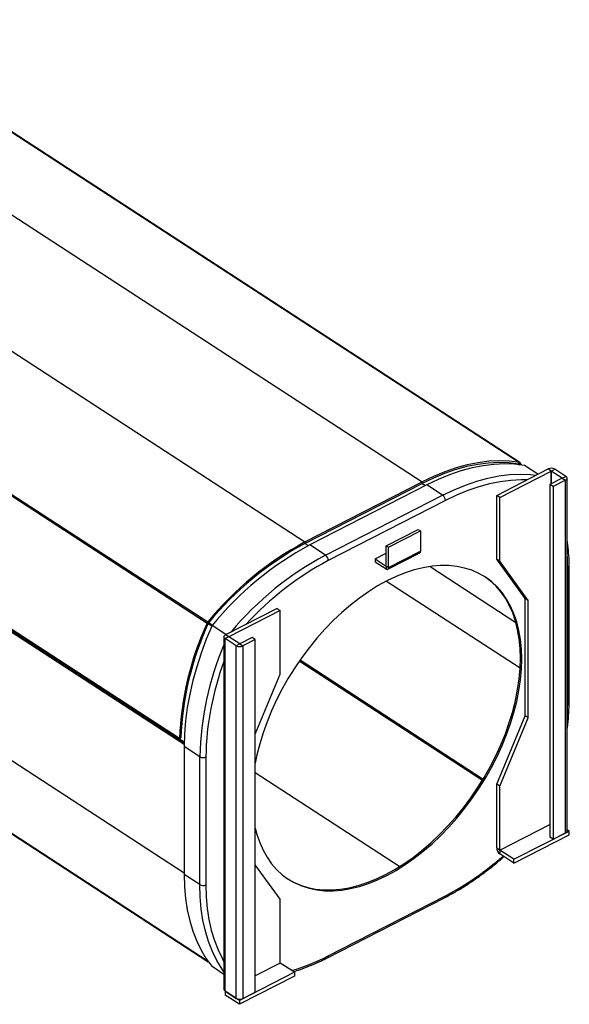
# Model space of a CAD drawing. Header units: millimetres. Extents: x 13 to 1260, y -855 to 464.
# Tile 3 of 4: x 924 to 1156, y -767 to -352. Entities that reach past the tile are written whole.
import ezdxf

# ---------------------------------------------------------------- set-up
doc = ezdxf.new("R2010")
doc.units = ezdxf.units.MM

msp = doc.modelspace()

# ---------------------------------------------------------------- linework, layer by layer
at = {"color": 7, "linetype": 'Continuous', "lineweight": 25}
for p, q in [((848.05, -351.68), (1134.77, -538.22)), ((1134.95, -538.29), (848.23, -351.75)), ((807.08, -359.9), (1093.79, -546.44)), ((757.71, -385.19), (1044.43, -571.73)), ((716.73, -418.94), (1003.45, -605.49)), ((716.44, -419.41), (1003.16, -605.95)), ((703.36, -467.55), (993.47, -656.3)), ((703.36, -468.24), (993.46, -656.99)), ((991.49, -654.64), (704.77, -468.1)), ((1134.36, -538.92), (1134.85, -539.24)), ((1134.45, -538.94), (1134.77, -538.22)), ((1134.93, -539.25), (1134.45, -538.94)), ((1134.47, -538.94), (1134.55, -538.99)), ((1135.06, -538.39), (1134.55, -538.99)), ((1135.83, -539.37), (1135.06, -538.39)), ((1125.22, -552.12), (1146.91, -541.01)), ((1126.55, -552.99), (1148.24, -541.88)), ((1142.6, -543.23), (1136.94, -539.55)), ((1148.24, -541.88), (1146.91, -541.01)), ((1148.24, -541.88), (1149.74, -541.11)), ((1152.89, -544.9), (1148.24, -541.88)), ((1148.24, -541.88), (1148.24, -547.28)), ((1148.24, -547.28), (1148.24, -541.88)), ((1154.38, -544.13), (1149.74, -541.11)), ((1044.43, -571.73), (1093.79, -546.44)), ((1044.43, -572.39), (1093.79, -547.1)), ((1093.79, -547.1), (1093.79, -546.44)), ((1093.79, -547.1), (1095.22, -548.03)), ((1152.89, -544.9), (1147.65, -547.58)), ((1148.98, -548.45), (1147.65, -547.58)), ((1147.65, -547.58), (1147.65, -696.19)), ((1154.21, -545.76), (1148.98, -548.45)), ((1152.89, -544.9), (1154.38, -544.13)), ((1152.89, -544.9), (1154.21, -545.76)), ((1152.89, -544.9), (1152.89, -544.9)), ((1154.21, -694.37), (1154.21, -545.76)), ((1154.89, -693.51), (1154.89, -544.9)), ((1095.79, -547.74), (1046.42, -573.03)), ((1102.42, -552.06), (1095.79, -547.74)), ((1148.98, -548.45), (1148.98, -697.06)), ((1053.05, -577.35), (1102.42, -552.06)), ((1103.62, -554.31), (1054.25, -579.59)), ((1126.55, -552.99), (1125.22, -552.12)), ((1125.22, -579.07), (1125.22, -552.12)), ((1126.55, -579.93), (1126.55, -552.99)), ((1003.62, -748.58), (714.81, -560.67)), ((714.89, -560.77), (1003.69, -748.67)), ((1078.65, -573.36), (1092.11, -566.46)), ((1079.64, -574), (1093.1, -567.11)), ((1092.11, -566.46), (1093.1, -567.11)), ((1093.1, -567.11), (1093.1, -575.68)), ((1044.43, -571.73), (1044.43, -572.39)), ((1044.43, -572.39), (1045.86, -573.32)), ((1053.05, -577.35), (1046.42, -573.03)), ((1073.99, -578.91), (1078.65, -576.52)), ((1078.65, -573.36), (1079.64, -574)), ((1078.65, -581.93), (1078.65, -573.36)), ((1079.33, -583.27), (1092.79, -576.37)), ((1079.64, -582.58), (1079.64, -574)), ((1079.64, -582.58), (1093.1, -575.68)), ((1073.99, -578.91), (1078.64, -581.93)), ((1073.99, -578.91), (1073.99, -580.13)), ((1073.99, -580.13), (1078.64, -583.16)), ((1126.55, -579.93), (1125.22, -579.07)), ((1137.19, -595.57), (1125.22, -579.07)), ((1138.52, -596.43), (1126.55, -579.93)), ((1078.64, -581.93), (1078.64, -583.16)), ((1078.64, -581.93), (1078.65, -581.93)), ((1078.65, -581.93), (1079.64, -582.58)), ((1097.13, -582.12), (1133.3, -605.66)), ((1155.23, -638.1), (1155.23, -584.21)), ((1155.83, -637.32), (1155.83, -583.43)), ((1078.84, -588.23), (1135.13, -624.85)), ((816.45, -596), (993.46, -711.16)), ((1138.52, -596.43), (1137.19, -595.57)), ((1137.19, -645.02), (1137.19, -595.57)), ((1138.52, -645.88), (1138.52, -596.43)), ((1032.64, -599.74), (1010.95, -610.85)), ((1033.97, -600.6), (1012.28, -611.71)), ((1032.64, -599.74), (1033.97, -600.6)), ((1033.97, -627.55), (1033.97, -600.6)), ((1003.45, -605.49), (1003.77, -605.88)), ((1003.86, -605.77), (1005.43, -606.8)), ((1003.67, -606.03), (1003.16, -605.95)), ((1003.61, -606.16), (1005.18, -607.18)), ((1011.08, -610.78), (1005.26, -606.99)), ((1010.28, -611.71), (1010.28, -760.32)), ((1012.28, -611.71), (1010.78, -612.48)), ((1015.43, -615.5), (1010.78, -612.48)), ((1010.78, -761.09), (1010.78, -612.48)), ((1012.28, -611.71), (1010.95, -610.85)), ((1016.93, -614.73), (1012.28, -611.71)), ((1012.28, -611.71), (1012.28, -611.71)), ((1022.16, -612.05), (1016.93, -614.73)), ((1023.49, -612.92), (1018.25, -615.6)), ((1023.49, -612.92), (1022.16, -612.05)), ((1023.49, -761.53), (1023.49, -612.92)), ((1016.93, -614.73), (1015.43, -615.5)), ((1015.43, -764.11), (1015.43, -615.5)), ((1016.93, -614.73), (1018.25, -615.6)), ((1018.25, -615.6), (1018.25, -764.21)), ((1042.03, -621.93), (1119.23, -672.16)), ((1042.35, -621.48), (1119.52, -671.69)), ((1023.49, -652.74), (1033.97, -627.55)), ((1125.22, -673.78), (1137.19, -645.02)), ((1126.55, -674.64), (1138.52, -645.88)), ((1138.52, -645.88), (1137.19, -645.02)), ((984.11, -649.95), (993.48, -656.04)), ((991.49, -654.64), (992.09, -654.35)), ((1000.1, -662.28), (993.46, -657.97)), ((993.46, -657.97), (993.46, -711.86)), ((1000.1, -716.18), (1000.1, -662.28)), ((1002.64, -662.37), (1002.64, -716.26)), ((1023.49, -668.91), (1084.39, -708.53)), ((1126.55, -674.64), (1125.22, -673.78)), ((1125.22, -700.73), (1125.22, -673.78)), ((1126.55, -701.6), (1126.55, -674.64)), ((1126.55, -701.6), (1147.65, -690.79)), ((1126.55, -701.6), (1147.65, -690.79)), ((1132.52, -705.49), (1155.71, -693.61)), ((1132.52, -707.12), (1155.71, -695.24)), ((1148.98, -697.06), (1147.65, -696.19)), ((1148.98, -697.06), (1154.21, -694.37)), ((1155.71, -693.61), (1154.89, -693.07)), ((1155.71, -695.24), (1155.71, -693.61)), ((1125.22, -700.73), (1126.55, -701.6)), ((1126.55, -701.6), (1126.55, -703.23)), ((1132.52, -705.49), (1126.55, -701.6)), ((1132.52, -707.12), (1126.55, -703.23)), ((1033.97, -722.25), (1023.49, -707.8)), ((1132.52, -707.12), (1132.52, -705.49)), ((1000.1, -716.18), (993.46, -711.86)), ((1053.87, -746.99), (1103.24, -721.7)), ((1054.25, -746.17), (1103.62, -720.88)), ((1033.97, -749.21), (1033.97, -722.25)), ((1010.28, -754), (1005.26, -750.74)), ((1033.97, -749.21), (1023.49, -754.58)), ((1033.97, -749.21), (1023.49, -754.58)), ((1039.95, -753.1), (1033.97, -749.21)), ((1039.95, -753.1), (1016.76, -764.97)), ((1039.95, -754.73), (1016.76, -766.61)), ((1039.95, -753.1), (1039.95, -754.73)), ((1010.78, -761.09), (1015.43, -764.11)), ((1010.79, -761.09), (1010.78, -761.09)), ((1016.76, -764.97), (1010.78, -761.09)), ((1010.78, -761.09), (1010.78, -762.72)), ((1016.76, -766.61), (1010.78, -762.72)), ((1018.25, -764.21), (1023.49, -761.53)), ((1016.76, -764.97), (1016.76, -766.61))]:
    msp.add_line(p, q, dxfattribs=at)
at = {"color": 7, "linetype": 'Continuous', "lineweight": 25, "flags": 128}
for points in [[(1134.77, -538.22), (1130.62, -537.72), (1126.33, -537.58), (1121.92, -537.79), (1117.4, -538.37), (1112.78, -539.29), (1108.1, -540.57), (1103.36, -542.19), (1098.59, -544.15), (1093.79, -546.44)], [(1134.45, -538.94), (1130.34, -538.44), (1126.08, -538.3), (1121.7, -538.51), (1117.21, -539.08), (1112.64, -540), (1107.99, -541.27), (1103.29, -542.88), (1098.55, -544.82), (1093.79, -547.1)], [(1136.94, -539.55), (1132.78, -539.03), (1128.47, -538.87), (1124.04, -539.08), (1119.5, -539.64), (1114.87, -540.57), (1110.16, -541.84), (1105.4, -543.47), (1100.6, -545.44), (1095.79, -547.74)], [(1102.42, -552.06), (1107.24, -549.75), (1112.04, -547.79), (1116.8, -546.16), (1121.5, -544.88), (1126.13, -543.96), (1130.68, -543.4), (1135.11, -543.19), (1139.41, -543.35), (1141.86, -543.6)], [(1137.91, -545.63), (1135.52, -545.59), (1131.19, -545.81), (1126.75, -546.38), (1122.23, -547.29), (1117.64, -548.54), (1113, -550.13), (1108.32, -552.06), (1103.62, -554.31)], [(1154.21, -545.76), (1154.48, -545.6), (1154.68, -545.4), (1154.82, -545.19), (1154.88, -544.97), (1154.87, -544.74), (1154.78, -544.52), (1154.61, -544.32), (1154.38, -544.13)], [(1155.23, -584.21), (1155.08, -579.15), (1154.89, -576.49)], [(1135.78, -621.12), (1135.65, -616.95), (1135.25, -612.94), (1134.59, -609.1), (1133.67, -605.45), (1132.5, -602.02), (1131.07, -598.8), (1129.41, -595.83), (1127.5, -593.11), (1125.38, -590.66), (1123.03, -588.48), (1120.48, -586.6), (1117.73, -585.01), (1114.81, -583.72), (1111.72, -582.75), (1108.47, -582.08), (1105.09, -581.74), (1101.58, -581.72), (1097.97, -582.01), (1094.27, -582.62), (1090.5, -583.55), (1086.67, -584.79), (1082.81, -586.34), (1078.93, -588.18), (1075.05, -590.31), (1071.19, -592.72), (1067.37, -595.4), (1063.6, -598.34), (1059.9, -601.51), (1056.28, -604.92), (1052.78, -608.53), (1049.4, -612.34), (1046.15, -616.33), (1043.06, -620.47), (1040.13, -624.76), (1037.39, -629.16), (1034.84, -633.66), (1032.49, -638.24), (1030.36, -642.87), (1028.46, -647.54), (1026.79, -652.22), (1025.37, -656.89), (1024.19, -661.53), (1023.49, -664.93)], [(1078.64, -581.93), (1078.64, -581.94), (1078.64, -581.94), (1078.64, -581.94), (1078.64, -581.94), (1078.64, -581.93), (1078.64, -581.93), (1078.65, -581.93), (1078.65, -581.93)], [(1078.64, -583.16), (1078.83, -583.26), (1079.02, -583.32), (1079.2, -583.31), (1079.35, -583.26), (1079.47, -583.15), (1079.56, -583), (1079.62, -582.81), (1079.64, -582.58)], [(1135.25, -620.77), (1135.12, -616.6), (1134.72, -612.59), (1134.06, -608.75), (1133.14, -605.11), (1131.97, -601.67), (1130.54, -598.46), (1128.88, -595.49), (1126.97, -592.77), (1124.85, -590.31), (1122.5, -588.14), (1120.11, -586.36)], [(1005.26, -606.99), (1002.84, -612.78), (1000.67, -618.59), (998.78, -624.4), (997.17, -630.18), (995.84, -635.92), (994.8, -641.59), (994.06, -647.16), (993.61, -652.63), (993.46, -657.97)], [(1010.78, -612.48), (1010.55, -612.3), (1010.39, -612.09), (1010.3, -611.87), (1010.28, -611.64), (1010.35, -611.42), (1010.48, -611.21), (1010.69, -611.01), (1010.95, -610.85)], [(1023.49, -692.35), (1024.19, -695.02), (1025.37, -698.46), (1026.79, -701.67), (1028.46, -704.64), (1030.36, -707.36), (1032.49, -709.81), (1034.84, -711.99), (1037.39, -713.87), (1040.13, -715.46), (1043.06, -716.75), (1046.15, -717.73), (1049.4, -718.39), (1052.78, -718.73), (1056.28, -718.76), (1059.9, -718.46), (1063.6, -717.85), (1067.37, -716.92), (1071.19, -715.68), (1075.05, -714.14), (1078.93, -712.29), (1082.81, -710.16), (1086.67, -707.75), (1090.5, -705.07), (1094.27, -702.14), (1097.97, -698.96), (1101.58, -695.55), (1105.09, -691.94), (1108.47, -688.13), (1111.72, -684.14), (1114.81, -680), (1117.73, -675.71), (1120.48, -671.31), (1123.03, -666.81), (1125.38, -662.23), (1127.5, -657.6), (1129.41, -652.93), (1131.07, -648.25), (1132.5, -643.58), (1133.67, -638.94), (1134.59, -634.35), (1135.25, -629.84), (1135.65, -625.42), (1135.78, -621.12)], [(1037.22, -713.77), (1039.6, -715.12), (1042.53, -716.41), (1045.62, -717.38), (1048.86, -718.04), (1052.25, -718.39), (1055.75, -718.41), (1059.36, -718.12), (1063.06, -717.5), (1066.84, -716.57), (1070.66, -715.33), (1074.52, -713.79), (1078.4, -711.95), (1082.28, -709.82), (1086.14, -707.4), (1089.97, -704.73), (1093.74, -701.79), (1097.44, -698.61), (1101.05, -695.21), (1104.56, -691.59), (1107.94, -687.78), (1111.19, -683.8), (1114.28, -679.65), (1117.2, -675.37), (1119.95, -670.97), (1122.5, -666.47), (1124.85, -661.89), (1126.97, -657.25), (1128.88, -652.59), (1130.54, -647.91), (1131.97, -643.23), (1133.14, -638.59), (1134.06, -634.01), (1134.72, -629.49), (1135.12, -625.07), (1135.25, -620.77)], [(1154.89, -646.17), (1155.08, -643.3), (1155.23, -638.1)], [(993.46, -711.86), (993.61, -717.04), (994.06, -722.05), (994.8, -726.86), (995.84, -731.47), (997.17, -735.84), (998.78, -739.97), (1000.67, -743.84), (1002.84, -747.43), (1005.26, -750.74)], [(1010.28, -752.92), (1009.47, -751.75), (1007.31, -748.16), (1005.42, -744.29), (1003.81, -740.16), (1002.48, -735.78), (1001.44, -731.18), (1000.69, -726.36), (1000.25, -721.36), (1000.1, -716.18)], [(1002.64, -716.26), (1002.78, -721.32), (1003.22, -726.2), (1003.94, -730.91), (1004.94, -735.4), (1006.23, -739.68), (1007.79, -743.72), (1009.63, -747.5), (1010.28, -748.68)]]:
    msp.add_lwpolyline(points, dxfattribs=at)
at = {"color": 7, "linetype": 'Continuous', "lineweight": 25}
for centre, radius, start, end in [((1134.43, -539.09), 0.153, 38.6492, 81.1742), ((1134.7, -538.67), 0.46, 38.6492, 81.1742), ((1148.23, -543.78), 3.06, 60.5682, 115.4831), ((1148.24, -541.88), 0.00166, 62.4718, 113.088), ((1152.89, -544.9), 0.000454, 289.798, 59.8512), ((1100.7, -554.42), 2.92, 2.1809, 53.8146), ((1108.85, -691.69), 136.16, 118.2379, 140.7214), ((1108.35, -691.42), 135.11, 118.2379, 140.7214), ((1110.92, -693.1), 136.3, 118.246, 140.8221), ((1092.41, -575.79), 0.699, 302.6955, 8.5222), ((1116.62, -696.15), 134.75, 118.1489, 140.0511), ((1114.93, -693.74), 129.27, 117.9953, 137.5064), ((1051.33, -579.7), 2.92, 2.1809, 53.8146), ((1154.9, -583.33), 0.941, 290.5033, 353.6376), ((1004.94, -606.74), 1.94, 139.9875, 156.1256), ((1120.62, -659.85), 129.24, 155.3511, 177.691), ((1120.23, -659.52), 128.24, 155.3511, 177.6909), ((1004.26, -606.3), 0.648, 139.9875, 156.1256), ((1012.28, -611.71), 0.000454, 109.798, 239.8512), ((1127.16, -665.02), 127.1, 156.8723, 178.7652), ((1016.94, -612.83), 3.06, 240.5682, 295.4831), ((1016.93, -614.73), 0.00166, 242.4718, 293.088), ((1123.23, -664.42), 120.61, 159.4686, 179.0262), ((1154.9, -637.22), 0.941, 290.5047, 353.6712), ((1001.45, -659.88), 2.76, 240.5688, 295.4823), ((1153.85, -693.39), 1.05, 290.5081, 353.6675), ((1128.47, -700.61), 3.25, 182.1801, 233.8151), ((1047.49, -613.64), 121.04, 297.6261, 311.6298), ((1126.55, -701.6), 0.00176, 184.4587, 231.9971), ((1001.45, -713.77), 2.76, 240.5688, 295.4823), ((1102.76, -720.99), 0.86, 303.8547, 7.3584), ((1015.04, -670.67), 85.07, 286.2177, 297.4417), ((1053.43, -746.29), 0.833, 302.6843, 8.5386), ((1033.97, -749.21), 0.00176, 184.4587, 231.9971), ((1011.23, -760.25), 0.948, 184.3969, 242.2691), ((1016.94, -761.44), 3.06, 240.5682, 295.4831)]:
    msp.add_arc(centre, radius, start, end, dxfattribs=at)
for points, knots in [([(1155.83, -583.43), (1155.83, -582.61), (1155.81, -580.21), (1155.58, -576.36), (1155.26, -572.99), (1154.95, -571.2), (1154.89, -570.85)], [0, 0, 0, 0, 0.189796, 0.549619, 0.909465, 1, 1, 1, 1]), ([(1154.89, -650.89), (1154.94, -650.56), (1155.24, -648.55), (1155.56, -644.95), (1155.81, -640.77), (1155.83, -638.26), (1155.83, -637.32)], [0, 0, 0, 0, 0.071256, 0.429637, 0.788081, 1, 1, 1, 1]), ([(1103.24, -721.7), (1104, -721.31), (1106.2, -720.16), (1109.82, -718.07), (1114.1, -715.35), (1118.34, -712.4), (1122.53, -709.2), (1125.84, -706.51), (1127.72, -704.82), (1128.25, -704.34)], [0, 0, 0, 0, 0.0890845, 0.2579818, 0.4268703, 0.5957374, 0.7645784, 0.9333912, 1, 1, 1, 1]), ([(1039.56, -752.85), (1040.53, -752.55), (1042.92, -751.81), (1046.77, -750.31), (1050.57, -748.65), (1052.94, -747.46), (1053.87, -746.99)], [0, 0, 0, 0, 0.205437, 0.505269, 0.805201, 1, 1, 1, 1])]:
    msp.add_open_spline(points, degree=3, knots=knots, dxfattribs=at)

doc.saveas('drawing.dxf')
